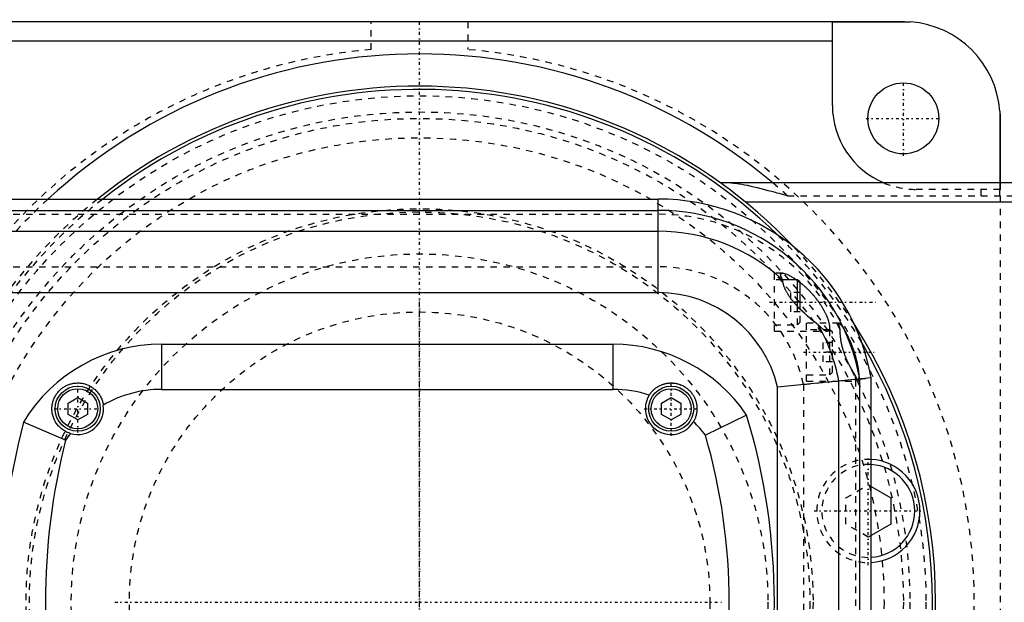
# Model space of a CAD drawing. Extents: x -602 to 168, y -90 to 90.
# Tile 9 of 10: x -62 to 91, y 0 to 90. Entities that reach past the tile are written whole.
import ezdxf

# ---------------------------------------------------------------- set-up
doc = ezdxf.new("R2010")
doc.units = 0
doc.linetypes.add('CENTER', pattern=[1.5, 0.45, -0.5, 0.05, -0.5])
doc.linetypes.add('DASHED', pattern=[2, 1, -1])
for name, color, linetype in [('AM_0', 7, 'CONTINUOUS'), ('AM_3', 7, 'DASHED'), ('AM_7', 7, 'CENTER')]:
    doc.layers.add(name, color=color, linetype=linetype)

msp = doc.modelspace()

# ---------------------------------------------------------------- linework, layer by layer
at = {"layer": 'AM_0', "color": 7, "linetype": 'CONTINUOUS'}
for p, q in [((-75, 90), (75, 90)), ((64, 89.96), (76.12, 89.96)), ((64, 77), (64, 89.96)), ((-64, 87), (64, 87)), ((89.96, 76.12), (89.96, 65)), ((90, 75), (90, 65)), ((125, 65), (46.64, 65)), ((-327, 62.5), (37, 62.5)), ((37, 48), (37, 62.5)), ((125, 62), (50.56, 62)), ((-292.66, 60.75), (37, 60.75)), ((-244.7, 57.5), (37, 57.5)), ((58.6, 50), (56.28, 50)), ((59, 49.6), (58.6, 50)), ((58.6, 45.85), (58.6, 50)), ((59, 45.43), (59, 49.6)), ((-224.84, 48), (37, 48)), ((-40, 40), (30, 40)), ((-40, 40), (-40, 33)), ((30, 33), (30, 40)), ((70, 34.77), (55.5, 33.33)), ((65, -34.32), (65, 34.32)), ((68.25, -34.61), (68.25, 34.61)), ((70, -34.77), (70, 34.77)), ((-40, 33), (30, 33)), ((55.5, -33.33), (55.5, 33.33)), ((-54.5, 30.87), (-53, 31.73)), ((-54.5, 29.13), (-54.5, 30.87)), ((-53, 31.73), (-51.5, 30.87)), ((-51.5, 30.87), (-51.5, 29.13)), ((37.5, 30.87), (39, 31.73)), ((37.5, 29.13), (37.5, 30.87)), ((39, 31.73), (40.5, 30.87)), ((40.5, 30.87), (40.5, 29.13)), ((-53, 28.27), (-54.5, 29.13)), ((-51.5, 29.13), (-53, 28.27)), ((39, 28.27), (37.5, 29.13)), ((40.5, 29.13), (39, 28.27)), ((50.69, 29.03), (44.32, 25.91)), ((-54.89, 25.11), (-61.39, 27.93)), ((70, 17.95), (73.07, 16.18)), ((73.07, 16.18), (73.07, 12.13)), ((73.07, 12.13), (70, 10.36))]:
    msp.add_line(p, q, dxfattribs=at)
for points in [[(75, 90, 0), (75.18, 90, 0), (75.56, 89.99, 0), (75.93, 89.97, 0), (76.12, 89.96, 0)], [(89.96, 76.12, 0), (89.97, 75.93, 0), (89.99, 75.56, 0), (90, 75.18, 0), (90, 75, 0)], [(56.29, 49.98, 0), (56.25, 50.04, 0), (56.2, 50.14, 0), (56.14, 50.24, 0), (56.12, 50.28, 0), (56.09, 50.33, 0), (56.05, 50.42, 0), (56.02, 50.5, 0), (56, 50.58, 0), (55.98, 50.65, 0), (55.97, 50.72, 0), (55.97, 50.75, 0), (55.97, 50.77, 0), (55.98, 50.83, 0), (56, 50.87, 0), (56.02, 50.91, 0), (56.05, 50.94, 0), (56.09, 50.96, 0), (56.11, 50.97, 0), (56.13, 50.98, 0), (56.19, 50.99, 0), (56.24, 51, 0), (56.28, 51, 0)], [(56.28, 51, 0), (56.31, 51, 0), (56.4, 50.99, 0), (56.49, 50.98, 0), (56.54, 50.97, 0), (56.59, 50.95, 0), (56.69, 50.92, 0), (56.8, 50.89, 0), (56.91, 50.84, 0), (57.03, 50.8, 0), (57.16, 50.74, 0), (57.22, 50.71, 0), (57.28, 50.68, 0), (57.41, 50.61, 0), (57.54, 50.54, 0), (57.68, 50.47, 0), (57.81, 50.39, 0), (57.94, 50.31, 0), (58.01, 50.27, 0), (58.08, 50.23, 0), (58.21, 50.14, 0), (58.35, 50.05, 0), (58.42, 50, 0)], [(61.81, 43.02, 0), (61.78, 43.04, 0), (61.72, 43.08, 0), (61.66, 43.13, 0), (61.63, 43.15, 0), (61.6, 43.18, 0), (61.54, 43.22, 0), (61.48, 43.27, 0), (61.26, 43.44, 0), (60.87, 43.74, 0), (60.68, 43.9, 0), (60.48, 44.06, 0), (60.09, 44.4, 0), (59.7, 44.76, 0), (59.31, 45.13, 0), (58.92, 45.51, 0), (58.7, 45.74, 0), (58.64, 45.81, 0), (58.58, 45.87, 0), (58.54, 45.91, 0), (58.51, 45.94, 0), (58.45, 46.01, 0), (58.39, 46.08, 0), (58.36, 46.11, 0), (58.33, 46.15, 0), (58.27, 46.21, 0), (58.21, 46.28, 0), (58.18, 46.32, 0), (58.15, 46.35, 0), (58.09, 46.42, 0), (58.03, 46.49, 0), (57.97, 46.56, 0), (57.91, 46.64, 0), (57.85, 46.71, 0), (57.83, 46.74, 0), (57.8, 46.78, 0), (57.74, 46.85, 0), (57.68, 46.93, 0), (57.63, 47, 0), (57.57, 47.07, 0), (57.52, 47.15, 0), (57.49, 47.18, 0), (57.47, 47.22, 0), (57.41, 47.29, 0), (57.36, 47.37, 0), (57.31, 47.44, 0), (57.26, 47.52, 0), (57.21, 47.59, 0), (57.19, 47.63, 0), (57.16, 47.67, 0), (57.12, 47.75, 0), (57.07, 47.82, 0), (57.02, 47.9, 0), (56.98, 47.97, 0), (56.94, 48.05, 0), (56.91, 48.09, 0), (56.89, 48.13, 0), (56.85, 48.2, 0), (56.81, 48.28, 0), (56.77, 48.35, 0), (56.74, 48.43, 0), (56.7, 48.5, 0), (56.68, 48.54, 0), (56.67, 48.58, 0), (56.63, 48.65, 0), (56.6, 48.73, 0), (56.59, 48.77, 0), (56.57, 48.8, 0), (56.54, 48.88, 0), (56.51, 48.95, 0), (56.5, 48.99, 0), (56.49, 49.02, 0), (56.46, 49.1, 0), (56.44, 49.17, 0), (56.42, 49.24, 0), (56.4, 49.31, 0), (56.38, 49.38, 0), (56.37, 49.41, 0), (56.36, 49.45, 0), (56.35, 49.51, 0), (56.33, 49.58, 0), (56.32, 49.64, 0), (56.31, 49.71, 0), (56.3, 49.77, 0), (56.3, 49.8, 0), (56.3, 49.83, 0), (56.29, 49.89, 0), (56.29, 49.95, 0), (56.29, 49.98, 0)], [(59, 49.57, 0), (59.04, 49.54, 0), (59.11, 49.48, 0), (59.19, 49.41, 0), (59.23, 49.38, 0), (59.27, 49.35, 0), (59.35, 49.28, 0), (59.42, 49.22, 0), (59.5, 49.15, 0), (59.58, 49.08, 0), (59.66, 49.02, 0), (59.7, 48.98, 0), (59.74, 48.95, 0), (59.81, 48.87, 0), (59.89, 48.8, 0), (59.97, 48.73, 0), (60.04, 48.66, 0), (60.12, 48.58, 0), (60.16, 48.55, 0), (60.2, 48.51, 0), (60.27, 48.43, 0), (60.35, 48.36, 0), (60.39, 48.32, 0), (60.42, 48.28, 0), (60.5, 48.2, 0), (60.57, 48.12, 0), (60.61, 48.08, 0), (60.65, 48.04, 0), (60.72, 47.96, 0), (60.79, 47.88, 0), (60.87, 47.8, 0), (60.94, 47.72, 0), (61.01, 47.64, 0), (61.04, 47.6, 0), (61.08, 47.56, 0), (61.15, 47.48, 0), (61.21, 47.4, 0), (61.28, 47.32, 0), (61.35, 47.23, 0), (61.41, 47.15, 0), (61.45, 47.11, 0), (61.48, 47.07, 0), (61.54, 46.98, 0), (61.61, 46.9, 0), (61.68, 46.81, 0), (61.74, 46.72, 0), (61.81, 46.63, 0), (61.84, 46.59, 0), (61.87, 46.54, 0), (61.93, 46.45, 0), (62, 46.36, 0), (62.06, 46.27, 0), (62.12, 46.17, 0), (62.18, 46.08, 0), (62.21, 46.03, 0), (62.24, 45.99, 0), (62.3, 45.89, 0), (62.36, 45.8, 0), (62.42, 45.7, 0), (62.48, 45.61, 0), (62.53, 45.51, 0), (62.56, 45.46, 0), (62.59, 45.42, 0), (62.64, 45.32, 0), (62.69, 45.22, 0), (62.72, 45.18, 0), (62.74, 45.13, 0), (62.79, 45.04, 0), (62.84, 44.94, 0), (62.86, 44.89, 0), (62.89, 44.85, 0), (62.93, 44.75, 0), (62.98, 44.66, 0), (63.02, 44.57, 0), (63.06, 44.48, 0), (63.1, 44.39, 0), (63.12, 44.34, 0), (63.13, 44.3, 0), (63.17, 44.21, 0), (63.21, 44.12, 0), (63.24, 44.03, 0), (63.27, 43.95, 0), (63.3, 43.87, 0), (63.31, 43.82, 0), (63.33, 43.78, 0), (63.35, 43.7, 0), (63.38, 43.62, 0), (63.4, 43.54, 0), (63.42, 43.46, 0), (63.45, 43.38, 0), (63.46, 43.35, 0), (63.46, 43.31, 0), (63.48, 43.23, 0), (63.5, 43.16, 0), (63.51, 43.09, 0), (63.52, 43.02, 0), (63.53, 42.95, 0), (63.54, 42.92, 0), (63.54, 42.88, 0), (63.55, 42.82, 0), (63.56, 42.75, 0), (63.56, 42.69, 0), (63.56, 42.64, 0), (63.56, 42.58, 0), (63.56, 42.55, 0), (63.56, 42.53, 0), (63.56, 42.48, 0), (63.55, 42.43, 0), (63.55, 42.41, 0), (63.55, 42.38, 0), (63.54, 42.34, 0), (63.53, 42.3, 0), (63.52, 42.28, 0), (63.52, 42.26, 0), (63.5, 42.22, 0), (63.49, 42.19, 0), (63.47, 42.16, 0), (63.46, 42.13, 0), (63.44, 42.11, 0), (63.43, 42.1, 0), (63.42, 42.09, 0), (63.4, 42.07, 0), (63.38, 42.05, 0), (63.35, 42.04, 0), (63.33, 42.02, 0), (63.3, 42.01, 0), (63.29, 42.01, 0), (63.28, 42.01, 0), (63.25, 42, 0), (63.22, 42, 0), (63.2, 42, 0)], [(63.2, 42, 0), (63.18, 42, 0), (63.12, 42.01, 0), (63.06, 42.02, 0), (63.03, 42.03, 0), (63, 42.04, 0), (62.93, 42.07, 0), (62.86, 42.11, 0), (62.79, 42.15, 0), (62.71, 42.2, 0), (62.64, 42.25, 0), (62.6, 42.28, 0), (62.56, 42.31, 0), (62.47, 42.38, 0), (62.39, 42.45, 0), (62.3, 42.53, 0), (62.22, 42.61, 0), (62.13, 42.69, 0), (62.09, 42.74, 0), (62.04, 42.78, 0), (61.95, 42.87, 0), (61.86, 42.97, 0), (61.81, 43.02, 0)], [(-54.12, 26.16, 0), (-54.21, 26.19, 0), (-54.39, 26.25, 0), (-54.56, 26.32, 0), (-54.65, 26.35, 0), (-54.73, 26.39, 0), (-54.89, 26.48, 0), (-55.05, 26.57, 0), (-55.21, 26.67, 0), (-55.36, 26.77, 0), (-55.5, 26.88, 0), (-55.57, 26.94, 0), (-55.64, 26.99, 0), (-55.77, 27.12, 0), (-55.9, 27.24, 0), (-56.02, 27.37, 0), (-56.13, 27.51, 0), (-56.23, 27.64, 0), (-56.28, 27.71, 0), (-56.33, 27.79, 0), (-56.42, 27.93, 0), (-56.51, 28.08, 0), (-56.55, 28.15, 0), (-56.58, 28.23, 0), (-56.66, 28.38, 0), (-56.72, 28.53, 0), (-56.75, 28.61, 0), (-56.78, 28.68, 0), (-56.83, 28.84, 0), (-56.87, 29, 0), (-56.91, 29.15, 0), (-56.94, 29.31, 0), (-56.96, 29.46, 0), (-56.97, 29.54, 0), (-56.98, 29.62, 0), (-56.99, 29.77, 0), (-57, 29.93, 0), (-57, 30.08, 0), (-56.99, 30.24, 0), (-56.98, 30.39, 0), (-56.97, 30.46, 0), (-56.96, 30.54, 0), (-56.94, 30.68, 0), (-56.91, 30.83, 0), (-56.88, 30.98, 0), (-56.84, 31.12, 0), (-56.8, 31.26, 0), (-56.77, 31.33, 0), (-56.75, 31.4, 0), (-56.7, 31.53, 0), (-56.64, 31.66, 0), (-56.57, 31.8, 0), (-56.51, 31.92, 0), (-56.43, 32.05, 0), (-56.4, 32.11, 0), (-56.36, 32.18, 0), (-56.27, 32.3, 0), (-56.18, 32.42, 0), (-56.09, 32.54, 0), (-55.99, 32.66, 0), (-55.88, 32.77, 0), (-55.83, 32.83, 0), (-55.77, 32.88, 0), (-55.66, 32.99, 0), (-55.55, 33.09, 0), (-55.49, 33.13, 0), (-55.43, 33.18, 0), (-55.3, 33.27, 0), (-55.17, 33.36, 0), (-55.11, 33.4, 0), (-55.04, 33.44, 0), (-54.91, 33.51, 0), (-54.78, 33.58, 0), (-54.65, 33.65, 0), (-54.51, 33.7, 0), (-54.38, 33.76, 0), (-54.31, 33.78, 0), (-54.24, 33.8, 0), (-54.11, 33.84, 0), (-53.97, 33.88, 0), (-53.83, 33.91, 0), (-53.69, 33.94, 0), (-53.54, 33.96, 0), (-53.47, 33.97, 0), (-53.4, 33.98, 0), (-53.25, 33.99, 0), (-53.11, 34, 0), (-52.96, 34, 0), (-52.81, 34, 0), (-52.66, 33.99, 0), (-52.59, 33.98, 0), (-52.51, 33.97, 0), (-52.36, 33.95, 0), (-52.22, 33.92, 0), (-52.07, 33.89, 0), (-51.92, 33.85, 0), (-51.78, 33.81, 0), (-51.71, 33.78, 0), (-51.63, 33.76, 0), (-51.49, 33.7, 0), (-51.35, 33.64, 0), (-51.21, 33.58, 0), (-51.07, 33.51, 0), (-50.94, 33.43, 0), (-50.87, 33.39, 0), (-50.81, 33.35, 0), (-50.68, 33.26, 0), (-50.55, 33.16, 0), (-50.49, 33.11, 0), (-50.43, 33.06, 0), (-50.31, 32.96, 0), (-50.19, 32.85, 0), (-50.13, 32.79, 0), (-50.08, 32.73, 0), (-49.97, 32.61, 0), (-49.86, 32.48, 0), (-49.76, 32.35, 0), (-49.67, 32.22, 0), (-49.58, 32.08, 0), (-49.54, 32, 0), (-49.5, 31.93, 0), (-49.42, 31.78, 0), (-49.35, 31.63, 0), (-49.28, 31.47, 0), (-49.22, 31.31, 0), (-49.17, 31.15, 0), (-49.14, 31.07, 0), (-49.12, 30.98, 0), (-49.08, 30.82, 0), (-49.05, 30.65, 0), (-49.04, 30.57, 0)], [(35.6, 32.11, 0), (35.63, 32.15, 0), (35.69, 32.24, 0), (35.75, 32.33, 0), (35.78, 32.38, 0), (35.81, 32.42, 0), (35.88, 32.5, 0), (35.95, 32.59, 0), (36.02, 32.67, 0), (36.09, 32.75, 0), (36.17, 32.82, 0), (36.2, 32.86, 0), (36.24, 32.9, 0), (36.32, 32.97, 0), (36.4, 33.04, 0), (36.48, 33.11, 0), (36.57, 33.18, 0), (36.65, 33.24, 0), (36.7, 33.27, 0), (36.74, 33.3, 0), (36.83, 33.36, 0), (36.92, 33.42, 0), (36.97, 33.45, 0), (37.01, 33.47, 0), (37.11, 33.52, 0), (37.2, 33.57, 0), (37.25, 33.6, 0), (37.3, 33.62, 0), (37.4, 33.67, 0), (37.5, 33.71, 0), (37.6, 33.75, 0), (37.7, 33.78, 0), (37.8, 33.82, 0), (37.85, 33.83, 0), (37.9, 33.85, 0), (38.01, 33.88, 0), (38.11, 33.9, 0), (38.22, 33.92, 0), (38.33, 33.94, 0), (38.44, 33.96, 0), (38.49, 33.97, 0), (38.54, 33.97, 0), (38.65, 33.98, 0), (38.76, 33.99, 0), (38.87, 34, 0), (38.98, 34, 0), (39.09, 34, 0), (39.15, 34, 0), (39.21, 33.99, 0), (39.32, 33.99, 0), (39.43, 33.98, 0), (39.54, 33.96, 0), (39.65, 33.95, 0), (39.76, 33.93, 0), (39.82, 33.92, 0), (39.87, 33.9, 0), (39.98, 33.88, 0), (40.09, 33.85, 0), (40.2, 33.82, 0), (40.31, 33.78, 0), (40.42, 33.74, 0), (40.47, 33.72, 0), (40.52, 33.7, 0), (40.63, 33.65, 0), (40.74, 33.6, 0), (40.79, 33.58, 0), (40.84, 33.55, 0), (40.94, 33.5, 0), (41.04, 33.44, 0), (41.09, 33.41, 0), (41.14, 33.38, 0), (41.24, 33.31, 0), (41.34, 33.25, 0), (41.43, 33.18, 0), (41.52, 33.1, 0), (41.61, 33.03, 0), (41.66, 32.99, 0), (41.7, 32.95, 0), (41.79, 32.87, 0), (41.87, 32.79, 0), (41.95, 32.7, 0), (42.03, 32.61, 0), (42.11, 32.52, 0), (42.14, 32.47, 0), (42.18, 32.43, 0), (42.25, 32.33, 0), (42.32, 32.24, 0), (42.38, 32.14, 0), (42.44, 32.04, 0), (42.5, 31.93, 0), (42.53, 31.88, 0), (42.56, 31.83, 0), (42.61, 31.72, 0), (42.66, 31.61, 0), (42.71, 31.5, 0), (42.75, 31.39, 0), (42.79, 31.28, 0), (42.81, 31.22, 0), (42.83, 31.17, 0), (42.86, 31.05, 0), (42.89, 30.93, 0), (42.92, 30.82, 0), (42.94, 30.7, 0), (42.96, 30.58, 0), (42.97, 30.52, 0), (42.97, 30.46, 0), (42.99, 30.34, 0), (42.99, 30.22, 0), (43, 30.16, 0), (43, 30.1, 0), (43, 29.97, 0), (43, 29.85, 0), (42.99, 29.79, 0), (42.99, 29.73, 0), (42.98, 29.61, 0), (42.97, 29.48, 0), (42.95, 29.36, 0), (42.93, 29.24, 0), (42.9, 29.11, 0), (42.89, 29.05, 0), (42.87, 28.99, 0), (42.84, 28.87, 0), (42.8, 28.75, 0), (42.76, 28.63, 0), (42.71, 28.51, 0), (42.66, 28.39, 0), (42.64, 28.33, 0), (42.61, 28.28, 0), (42.55, 28.16, 0), (42.49, 28.05, 0), (42.46, 27.99, 0)]]:
    msp.add_polyline3d(points, dxfattribs=at)
for centre, radius in [((75, 75), 5.5), ((-53, 30), 3.5), ((-53, 30), 3.1), ((39, 30), 3.5), ((39, 30), 3.1)]:
    msp.add_circle(centre, radius, dxfattribs=at)
for centre, radius, start, end in [((75, 75), 15, 4.2866, 85.7134), ((0, 0), 85, 49.8808, 132.6679), ((0, 0), 80, 43.5347, 128.6248), ((0, 0), 79.5, 45.7482, 128.1716), ((77, 77), 13, 180, 247.3801), ((37, 29), 33.5, 9.9116, 90), ((37, 29), 31.75, 10.1817, 90), ((37, 29), 28.5, 47.411, 90), ((37, 29), 19, 13.1736, 90), ((37, 29), 28.5, 10.7482, 29.4618), ((0, 0), 80, 327.3572, 32.6428), ((-40, 15), 25, 90, 148.8434), ((30, 15), 25, 34.1273, 90), ((0, 0), 79.5, 329.5707, 30.4293), ((-40, 15), 18, 90, 120.1476), ((30, 15), 18, 71.8745, 90), ((39, 30), 4, 148.2174, 329.8551), ((-53, 30), 4, 253.7055, 8.1233), ((-45, 0), 100, 343.1266, 16.8734), ((45, 0), 110, 165.2886, 194.7114), ((30, 15), 18, 37.3006, 46.198), ((-40, 15), 18, 141.6811, 145.8274), ((45, 0), 103, 165.8897, 194.1103), ((-45, 0), 93, 343.8245, 16.1755), ((69.57, 14.16), 8, 273.0478, 86.9522), ((69.57, 14.16), 7.2, 273.3868, 86.6132)]:
    msp.add_arc(centre, radius, start, end, dxfattribs=at)
at = {"layer": 'AM_3', "color": 6, "linetype": 'DASHED'}
for p, q in [((-7.5, 85.67), (-7.5, 90)), ((7.5, 90), (7.5, 85.67)), ((89.96, 65), (89.96, 64)), ((90, 65), (90, -65)), ((57.06, 63), (125, 63)), ((89.96, 64), (77, 64)), ((87, 64), (87, 63)), ((-327, 60.15), (37, 60.15)), ((-327, 52), (37, 52)), ((56.28, 51), (55, 51)), ((55, 42), (55, 51)), ((56.28, 50), (55, 50)), ((57.5, 48), (57.5, 45)), ((59, 48), (57.5, 48)), ((59, 46.5), (57.5, 46.5)), ((58.6, 43), (58.6, 45.85)), ((59, 45), (57.5, 45)), ((59, 43.4), (59, 45.43)), ((55, 43), (58.6, 43)), ((58.6, 43), (59, 43.4)), ((65.04, 43.25), (60, 43.25)), ((60, 34.25), (60, 43.25)), ((55, 42), (63.2, 42)), ((63.6, 42.25), (60, 42.25)), ((64, 41.85), (63.6, 42.25)), ((63.6, 35.25), (63.6, 42.25)), ((64, 35.65), (64, 41.85)), ((62.5, 40.25), (62.5, 37.25)), ((64, 40.25), (62.5, 40.25)), ((64, 38.75), (62.5, 38.75)), ((64, 37.25), (62.5, 37.25)), ((60, 35.25), (63.6, 35.25)), ((63.6, 35.25), (64, 35.65)), ((59.5, 33.77), (67.76, 34.57)), ((59.5, 33.77), (59.5, -33.77)), ((60, 34.25), (67.95, 34.25)), ((67.65, -34.56), (67.65, 34.56)), ((68.14, 34.6), (70, 34.77)), ((66.07, 16.18), (69.57, 18.2)), ((69.57, 18.2), (70, 17.95)), ((66.07, 12.13), (66.07, 16.18)), ((69.57, 10.11), (66.07, 12.13)), ((70, 10.36), (69.57, 10.11))]:
    msp.add_line(p, q, dxfattribs=at)
for points in [[(48.33, 65, 0), (48.36, 65, 0), (48.41, 65, 0), (48.47, 65, 0), (48.49, 65, 0), (48.52, 65, 0), (48.58, 64.99, 0), (48.64, 64.99, 0), (48.69, 64.98, 0), (48.75, 64.98, 0), (48.81, 64.97, 0), (48.84, 64.97, 0), (48.87, 64.97, 0), (48.93, 64.96, 0), (48.99, 64.95, 0), (49.21, 64.93, 0), (49.39, 64.9, 0), (49.57, 64.87, 0), (49.97, 64.8, 0), (50.39, 64.72, 0), (50.85, 64.63, 0), (51.33, 64.52, 0), (51.83, 64.4, 0), (52.09, 64.34, 0), (52.36, 64.28, 0), (52.9, 64.14, 0), (53.45, 64, 0), (54, 63.85, 0), (54.56, 63.7, 0), (55.12, 63.55, 0), (55.4, 63.47, 0), (55.68, 63.39, 0), (56.23, 63.24, 0), (56.79, 63.08, 0), (57.06, 63, 0)], [(89.96, 63, 0), (89.96, 63.04, 0), (89.96, 63.12, 0), (89.96, 63.2, 0), (89.96, 63.24, 0), (89.96, 63.28, 0), (89.96, 63.36, 0), (89.97, 63.44, 0), (89.97, 63.52, 0), (89.97, 63.6, 0), (89.98, 63.67, 0), (89.98, 63.71, 0), (89.98, 63.75, 0), (89.98, 63.83, 0), (89.99, 63.9, 0), (89.99, 63.97, 0), (89.99, 64.04, 0), (90, 64.11, 0), (90, 64.14, 0), (90, 64.17, 0), (90, 64.23, 0), (90, 64.29, 0), (90, 64.32, 0)], [(58.42, 50, 0), (58.51, 49.93, 0), (58.7, 49.79, 0), (58.9, 49.64, 0), (59, 49.57, 0)], [(65.04, 43.25, 0), (65.03, 43.25, 0), (65.01, 43.24, 0), (65, 43.23, 0), (64.99, 43.23, 0), (64.98, 43.22, 0), (64.98, 43.19, 0), (64.97, 43.17, 0), (64.97, 43.13, 0), (64.97, 43.09, 0), (64.97, 43.05, 0), (64.97, 43.02, 0), (64.98, 43, 0), (64.99, 42.94, 0), (65, 42.88, 0), (65.02, 42.81, 0), (65.03, 42.74, 0), (65.05, 42.66, 0), (65.06, 42.62, 0), (65.08, 42.58, 0), (65.1, 42.49, 0), (65.13, 42.4, 0), (65.14, 42.35, 0)], [(68.14, 34.6, 0), (68.14, 34.63, 0), (68.15, 34.68, 0), (68.15, 34.73, 0), (68.15, 34.76, 0), (68.15, 34.78, 0), (68.15, 34.84, 0), (68.15, 34.9, 0), (68.15, 34.97, 0), (68.15, 35.03, 0), (68.15, 35.1, 0), (68.15, 35.14, 0), (68.15, 35.17, 0), (68.14, 35.25, 0), (68.14, 35.32, 0), (68.13, 35.4, 0), (68.12, 35.48, 0), (68.12, 35.56, 0), (68.11, 35.6, 0), (68.11, 35.64, 0), (68.1, 35.72, 0), (68.09, 35.81, 0), (68.08, 35.85, 0), (68.08, 35.9, 0), (68.07, 35.99, 0), (68.05, 36.08, 0), (68.05, 36.13, 0), (68.04, 36.17, 0), (68.02, 36.27, 0), (68.01, 36.37, 0), (67.99, 36.47, 0), (67.97, 36.57, 0), (67.95, 36.68, 0), (67.94, 36.73, 0), (67.93, 36.79, 0), (67.91, 36.89, 0), (67.89, 37, 0), (67.87, 37.11, 0), (67.84, 37.22, 0), (67.82, 37.33, 0), (67.8, 37.39, 0), (67.79, 37.45, 0), (67.76, 37.56, 0), (67.73, 37.67, 0), (67.7, 37.79, 0), (67.67, 37.9, 0), (67.64, 38.01, 0), (67.63, 38.07, 0), (67.61, 38.13, 0), (67.58, 38.24, 0), (67.55, 38.35, 0), (67.51, 38.47, 0), (67.48, 38.58, 0), (67.44, 38.69, 0), (67.43, 38.74, 0), (67.41, 38.8, 0), (67.37, 38.91, 0), (67.34, 39.02, 0), (67.3, 39.12, 0), (67.26, 39.23, 0), (67.22, 39.34, 0), (67.2, 39.4, 0), (67.18, 39.45, 0), (67.14, 39.56, 0), (67.1, 39.67, 0), (67.08, 39.73, 0), (67.06, 39.78, 0), (67.02, 39.89, 0), (66.97, 40, 0), (66.95, 40.05, 0), (66.93, 40.11, 0), (66.89, 40.21, 0), (66.84, 40.32, 0), (66.8, 40.42, 0), (66.75, 40.53, 0), (66.71, 40.63, 0), (66.68, 40.68, 0), (66.66, 40.73, 0), (66.62, 40.83, 0), (66.57, 40.93, 0), (66.52, 41.03, 0), (66.48, 41.12, 0), (66.43, 41.22, 0), (66.41, 41.27, 0), (66.38, 41.31, 0), (66.34, 41.4, 0), (66.29, 41.49, 0), (66.25, 41.58, 0), (66.2, 41.66, 0), (66.16, 41.74, 0), (66.14, 41.78, 0), (66.11, 41.82, 0), (66.07, 41.9, 0), (66.03, 41.98, 0), (65.99, 42.05, 0), (65.94, 42.12, 0), (65.9, 42.19, 0), (65.88, 42.23, 0), (65.86, 42.26, 0), (65.82, 42.33, 0), (65.78, 42.39, 0), (65.74, 42.46, 0), (65.7, 42.52, 0), (65.66, 42.58, 0), (65.64, 42.61, 0), (65.62, 42.64, 0), (65.58, 42.69, 0), (65.54, 42.75, 0), (65.52, 42.77, 0), (65.5, 42.8, 0), (65.47, 42.85, 0), (65.43, 42.89, 0), (65.41, 42.92, 0), (65.4, 42.94, 0), (65.36, 42.98, 0), (65.33, 43.02, 0), (65.3, 43.05, 0), (65.27, 43.09, 0), (65.24, 43.12, 0), (65.22, 43.13, 0), (65.21, 43.14, 0), (65.19, 43.17, 0), (65.16, 43.19, 0), (65.14, 43.21, 0), (65.12, 43.22, 0), (65.09, 43.23, 0), (65.09, 43.24, 0), (65.08, 43.24, 0), (65.06, 43.25, 0), (65.04, 43.25, 0), (65.04, 43.25, 0)], [(65.14, 42.35, 0), (65.14, 42.33, 0), (65.14, 42.28, 0), (65.14, 42.22, 0), (65.14, 42.2, 0), (65.14, 42.17, 0), (65.15, 42.12, 0), (65.15, 42.06, 0), (65.15, 42.01, 0), (65.15, 41.95, 0), (65.15, 41.9, 0), (65.15, 41.87, 0), (65.15, 41.84, 0), (65.16, 41.78, 0), (65.16, 41.72, 0), (65.16, 41.66, 0), (65.17, 41.59, 0), (65.17, 41.53, 0), (65.18, 41.5, 0), (65.18, 41.47, 0), (65.18, 41.4, 0), (65.19, 41.34, 0), (65.19, 41.3, 0), (65.2, 41.27, 0), (65.2, 41.2, 0), (65.21, 41.13, 0), (65.21, 41.1, 0), (65.22, 41.06, 0), (65.23, 41, 0), (65.24, 40.93, 0), (65.25, 40.85, 0), (65.26, 40.78, 0), (65.27, 40.71, 0), (65.27, 40.68, 0), (65.28, 40.64, 0), (65.29, 40.57, 0), (65.3, 40.49, 0), (65.32, 40.42, 0), (65.33, 40.34, 0), (65.34, 40.27, 0), (65.35, 40.23, 0), (65.36, 40.19, 0), (65.37, 40.12, 0), (65.39, 40.04, 0), (65.41, 39.96, 0), (65.42, 39.89, 0), (65.44, 39.81, 0), (65.45, 39.77, 0), (65.46, 39.73, 0), (65.48, 39.66, 0), (65.5, 39.58, 0), (65.52, 39.5, 0), (65.54, 39.42, 0), (65.56, 39.35, 0), (65.58, 39.31, 0), (65.59, 39.27, 0), (65.61, 39.19, 0), (65.63, 39.11, 0), (65.66, 39.04, 0), (65.68, 38.96, 0), (65.71, 38.88, 0), (65.72, 38.84, 0), (65.73, 38.8, 0), (65.76, 38.73, 0), (65.78, 38.65, 0), (65.8, 38.61, 0), (65.81, 38.57, 0), (65.84, 38.5, 0), (65.87, 38.42, 0), (65.88, 38.38, 0), (65.89, 38.35, 0), (65.92, 38.27, 0), (65.95, 38.19, 0), (65.98, 38.12, 0), (66.01, 38.04, 0), (66.04, 37.97, 0), (66.06, 37.93, 0), (66.07, 37.9, 0), (66.1, 37.82, 0), (66.14, 37.75, 0), (66.17, 37.68, 0), (66.2, 37.6, 0), (66.23, 37.53, 0), (66.25, 37.5, 0), (66.26, 37.46, 0), (66.3, 37.39, 0), (66.33, 37.32, 0), (66.36, 37.25, 0), (66.4, 37.18, 0), (66.43, 37.11, 0), (66.45, 37.07, 0), (66.46, 37.04, 0), (66.5, 36.97, 0), (66.53, 36.9, 0), (66.56, 36.84, 0), (66.6, 36.77, 0), (66.63, 36.7, 0), (66.65, 36.67, 0), (66.67, 36.64, 0), (66.7, 36.57, 0), (66.74, 36.51, 0), (66.77, 36.44, 0), (66.8, 36.38, 0), (66.84, 36.32, 0), (66.86, 36.29, 0), (66.87, 36.26, 0), (66.91, 36.2, 0), (66.94, 36.13, 0), (66.96, 36.1, 0), (66.98, 36.07, 0), (67.01, 36.02, 0), (67.04, 35.96, 0), (67.06, 35.93, 0), (67.08, 35.9, 0), (67.11, 35.84, 0), (67.14, 35.79, 0), (67.18, 35.73, 0), (67.21, 35.68, 0), (67.24, 35.62, 0), (67.26, 35.6, 0), (67.27, 35.57, 0), (67.31, 35.52, 0), (67.34, 35.46, 0), (67.37, 35.41, 0), (67.4, 35.36, 0), (67.43, 35.31, 0), (67.45, 35.29, 0), (67.46, 35.27, 0), (67.49, 35.22, 0), (67.52, 35.17, 0), (67.54, 35.15, 0)], [(67.54, 35.15, 0), (67.54, 35.13, 0), (67.56, 35.09, 0), (67.57, 35.05, 0), (67.58, 35.04, 0), (67.58, 35.02, 0), (67.6, 34.98, 0), (67.61, 34.95, 0), (67.62, 34.91, 0), (67.64, 34.88, 0), (67.65, 34.84, 0), (67.66, 34.83, 0), (67.66, 34.81, 0), (67.67, 34.78, 0), (67.69, 34.75, 0), (67.7, 34.72, 0), (67.71, 34.69, 0), (67.72, 34.66, 0), (67.73, 34.65, 0), (67.74, 34.63, 0), (67.75, 34.61, 0), (67.76, 34.58, 0), (67.76, 34.57, 0)], [(67.76, 34.57, 0), (67.77, 34.55, 0), (67.78, 34.52, 0), (67.79, 34.49, 0), (67.79, 34.47, 0), (67.8, 34.46, 0), (67.81, 34.43, 0), (67.82, 34.4, 0), (67.83, 34.38, 0), (67.84, 34.36, 0), (67.85, 34.34, 0), (67.86, 34.33, 0), (67.86, 34.32, 0), (67.87, 34.31, 0), (67.88, 34.29, 0), (67.89, 34.28, 0), (67.9, 34.27, 0), (67.91, 34.26, 0), (67.92, 34.26, 0), (67.92, 34.26, 0), (67.93, 34.25, 0), (67.94, 34.25, 0), (67.95, 34.25, 0)], [(67.95, 34.25, 0), (67.95, 34.25, 0), (67.97, 34.25, 0), (67.98, 34.26, 0), (67.98, 34.26, 0), (67.99, 34.26, 0), (68, 34.27, 0), (68.01, 34.28, 0), (68.02, 34.3, 0), (68.03, 34.31, 0), (68.04, 34.33, 0), (68.05, 34.34, 0), (68.05, 34.35, 0), (68.06, 34.37, 0), (68.07, 34.4, 0), (68.09, 34.42, 0), (68.1, 34.45, 0), (68.11, 34.48, 0), (68.11, 34.5, 0), (68.12, 34.51, 0), (68.13, 34.55, 0), (68.14, 34.58, 0), (68.14, 34.6, 0)]]:
    msp.add_polyline3d(points, dxfattribs=at)
for radius in [78.5, 76, 75, 72, 61, 60.5, 54, 45, 45]:
    msp.add_circle((0, 0), radius, dxfattribs=at)
for centre, radius, start, end in [((0, 0), 86, 95.0031, 264.9969), ((0, 0), 86, 275.0031, 84.9969), ((0, 0), 85, 47.8317, 49.8808), ((77, 77), 13, 247.3801, 270), ((0, 0), 85, 132.6679, 227.3321), ((0, 0), 80, 128.6248, 231.3752), ((0, 0), 79.5, 128.1716, 231.8284), ((37, 29), 31.15, 25.3769, 90), ((0, 0), 79.5, 30.4293, 45.7482), ((0, 0), 80, 32.6428, 43.5347), ((37, 29), 23, 11.9687, 90), ((37, 29), 31.15, 10.2796, 11.3868), ((69.57, 14.16), 8, 86.9522, 273.0478), ((69.57, 14.16), 7.2, 86.6132, 273.3868)]:
    msp.add_arc(centre, radius, start, end, dxfattribs=at)
at = {"layer": 'AM_7', "color": 4, "linetype": 'CENTER'}
for p, q in [((0, -90.3), (0, 90.3)), ((75, 69.22), (75, 80.78)), ((69.22, 75), (80.78, 75)), ((0, -47.25), (0, 47.25)), ((54.25, 46.5), (70.75, 46.5)), ((59.5, 38.75), (70.5, 38.75)), ((-53, 26.32), (-53, 33.67)), ((39, 25.8), (39, 34.2)), ((-56.67, 30), (-49.33, 30)), ((34.8, 30), (43.2, 30)), ((69.57, 5.76), (69.57, 22.56)), ((61.17, 14.16), (77.97, 14.16)), ((-47.25, 0), (47.25, 0))]:
    msp.add_line(p, q, dxfattribs=at)

doc.saveas('drawing.dxf')
